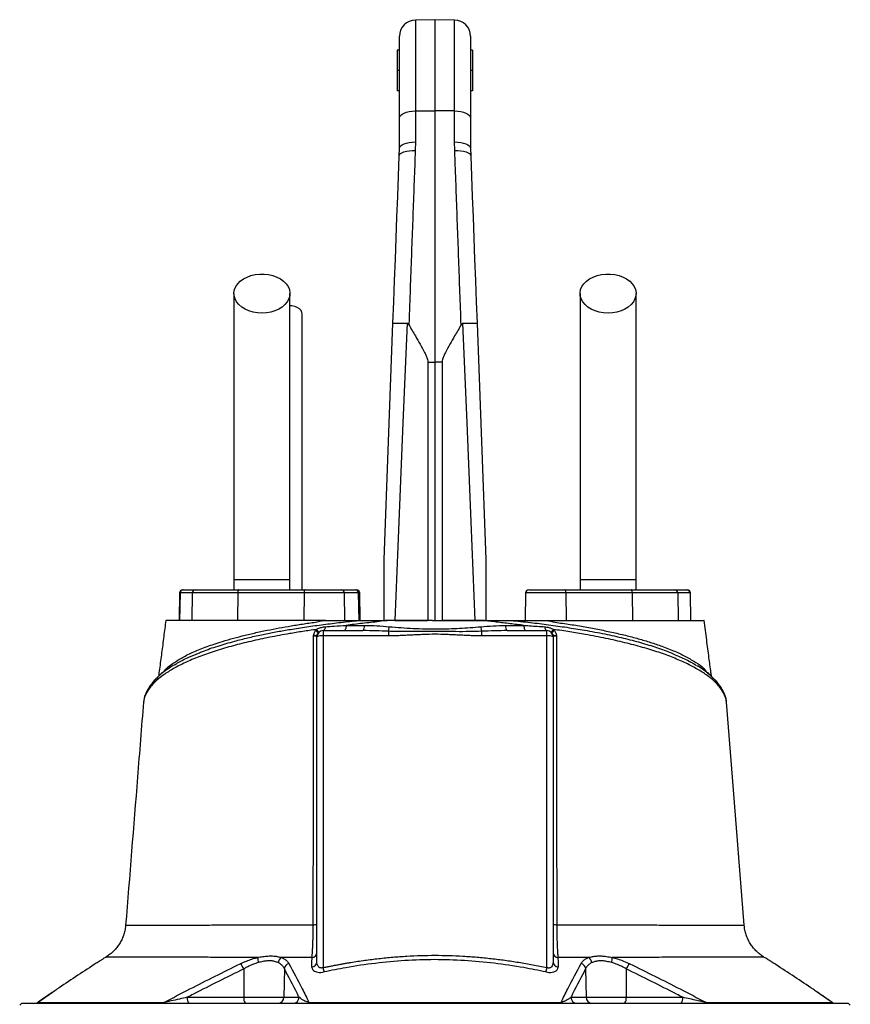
# Model space of a CAD drawing. Header units: millimetres. Extents: x 8 to 915, y 7 to 2067.
# Tile 10 of 10: x 192 to 600, y 1583 to 2067. Entities that reach past the tile are written whole.
import ezdxf

# ---------------------------------------------------------------- set-up
doc = ezdxf.new("R2010")
doc.units = ezdxf.units.MM

msp = doc.modelspace()

# ---------------------------------------------------------------- linework, layer by layer
at = {"color": 7, "linetype": 'Continuous', "lineweight": 25}
for p, q in [((396.46, 2066.56), (386.82, 2066.39)), ((406.1, 2066.39), (396.46, 2066.56)), ((396.46, 2066.56), (396.46, 2021.84)), ((378.96, 2018.24), (378.96, 2058.39)), ((413.96, 2058.39), (413.96, 2018.24)), ((377.96, 2051.56), (377.96, 2041.56)), ((378.96, 2051.56), (377.96, 2051.56)), ((414.96, 2051.56), (413.96, 2051.56)), ((414.96, 2051.56), (414.96, 2041.56)), ((378.96, 2041.56), (377.96, 2041.56)), ((377.96, 2041.56), (377.96, 2031.56)), ((414.96, 2041.56), (413.96, 2041.56)), ((414.96, 2041.56), (414.96, 2031.56)), ((378.96, 2031.56), (377.96, 2031.56)), ((414.96, 2031.56), (413.96, 2031.56)), ((386.82, 2021.77), (396.46, 2021.84)), ((386.82, 2021.77), (386.82, 2006.53)), ((396.46, 2021.84), (396.46, 1898.36)), ((406.1, 2021.77), (396.46, 2021.84)), ((406.1, 2006.53), (406.1, 2021.77)), ((378.96, 2003.43), (378.96, 2018.24)), ((413.96, 2018.24), (413.96, 2003.43)), ((386.82, 2006.53), (386.75, 2002.36)), ((406.18, 2002.36), (406.1, 2006.53)), ((378.89, 1999.69), (378.96, 2003.43)), ((413.96, 2003.43), (414.03, 1999.69)), ((392.97, 1898.36), (396.46, 1898.36)), ((392.97, 1898.36), (392.97, 1771.56)), ((399.95, 1898.36), (396.46, 1898.36)), ((396.46, 1898.36), (396.46, 1771.56)), ((399.95, 1898.36), (399.95, 1771.56)), ((297.71, 1791.56), (297.71, 1786.56)), ((325.21, 1791.56), (297.71, 1791.56)), ((325.21, 1786.56), (325.21, 1791.56)), ((467.71, 1791.56), (467.71, 1786.56)), ((495.21, 1791.56), (467.71, 1791.56)), ((495.21, 1786.56), (495.21, 1791.56)), ((270.99, 1785.09), (270.75, 1771.56)), ((271.21, 1785.09), (270.98, 1771.56)), ((277.23, 1785.09), (271.21, 1785.09)), ((272.49, 1786.56), (272.69, 1786.56)), ((272.69, 1786.56), (278.71, 1786.56)), ((277.23, 1785.09), (277, 1771.56)), ((299.57, 1785.09), (277.23, 1785.09)), ((278.71, 1786.56), (300.09, 1786.56)), ((299.57, 1785.09), (299.49, 1771.56)), ((332.13, 1785.09), (299.57, 1785.09)), ((300.09, 1786.56), (332.64, 1786.56)), ((332.13, 1785.09), (332.05, 1771.56)), ((332.64, 1786.56), (350.44, 1786.56)), ((350.44, 1786.56), (357.33, 1786.56)), ((352.18, 1771.56), (351.94, 1785.09)), ((357.33, 1786.56), (358.01, 1786.56)), ((358.75, 1785.09), (358.97, 1771.56)), ((359.75, 1771.56), (359.51, 1785.09)), ((440.99, 1785.09), (440.75, 1771.56)), ((442.49, 1786.56), (460.29, 1786.56)), ((460.29, 1786.56), (492.84, 1786.56)), ((460.8, 1785.09), (460.88, 1771.56)), ((493.35, 1785.09), (460.8, 1785.09)), ((492.84, 1786.56), (514.22, 1786.56)), ((493.35, 1785.09), (493.44, 1771.56)), ((515.7, 1785.09), (493.35, 1785.09)), ((514.22, 1786.56), (520.24, 1786.56)), ((515.7, 1785.09), (515.93, 1771.56)), ((521.72, 1785.09), (515.7, 1785.09)), ((520.24, 1786.56), (520.44, 1786.56)), ((521.72, 1785.09), (521.95, 1771.56)), ((522.18, 1771.56), (521.94, 1785.09)), ((376.77, 1771.56), (392.97, 1771.56)), ((395.18, 1771.56), (396.46, 1771.56)), ((395.19, 1771.56), (396.12, 1771.56)), ((396.12, 1771.56), (396.47, 1771.56)), ((416.16, 1771.56), (399.95, 1771.56)), ((419.98, 1771.56), (419.92, 1771.56)), ((337.8, 1766.61), (338.23, 1767.15)), ((341.46, 1766.56), (341.46, 1763.98)), ((341.46, 1766.56), (361.05, 1766.56)), ((352.81, 1769.13), (361.79, 1769.12)), ((373.55, 1766.24), (373.55, 1763.98)), ((419.38, 1766.24), (419.38, 1763.98)), ((431.88, 1766.56), (451.46, 1766.56)), ((451.46, 1763.98), (451.46, 1766.56)), ((454.7, 1767.15), (455.12, 1766.61)), ((338.46, 1603.94), (338.46, 1763.56)), ((341.46, 1763.98), (341.46, 1601.07)), ((373.55, 1763.98), (341.46, 1763.98)), ((451.46, 1763.98), (419.38, 1763.98)), ((451.46, 1601.07), (451.46, 1763.98)), ((454.46, 1763.56), (454.46, 1603.94)), ((534.09, 1742.32), (534.02, 1742.4)), ((253.36, 1731.46), (253.34, 1731.21)), ((539.64, 1731.16), (539.59, 1731.46)), ((548.3, 1621.88), (548.34, 1621.88)), ((558.03, 1606.27), (558.02, 1606.27)), ((302.5, 1600.45), (302.56, 1586.51)), ((322.46, 1600.6), (322.22, 1586.51)), ((470.47, 1600.6), (470.71, 1586.51)), ((490.43, 1600.45), (490.37, 1586.51)), ((208.35, 1588.78), (201.62, 1584.12)), ((274.8, 1586.51), (302.56, 1586.51)), ((302.56, 1586.51), (322.22, 1586.51)), ((322.22, 1586.51), (329.7, 1586.51)), ((463.23, 1586.51), (470.71, 1586.51)), ((470.71, 1586.51), (490.37, 1586.51)), ((490.37, 1586.51), (518.13, 1586.51)), ((193.46, 1583.56), (192.46, 1582.56)), ((193.46, 1583.56), (599.46, 1583.56)), ((600.46, 1582.56), (599.46, 1583.56))]:
    msp.add_line(p, q, dxfattribs=at)
at = {"color": 1, "linetype": 'Continuous', "lineweight": 25}
for p, q in [((386.82, 2066.39), (386.82, 2021.77)), ((406.1, 2021.77), (406.1, 2066.39)), ((271.21, 1785.09), (270.99, 1785.09)), ((351.94, 1785.09), (332.13, 1785.09)), ((358.75, 1785.09), (351.94, 1785.09)), ((359.51, 1785.09), (358.75, 1785.09)), ((460.8, 1785.09), (440.99, 1785.09)), ((521.94, 1785.09), (521.72, 1785.09)), ((261.8, 1745.1), (262.03, 1745.46)), ((530.96, 1745.13), (530.9, 1745.45)), ((530.9, 1745.45), (531.27, 1744.89)), ((208.54, 1588.88), (201.46, 1583.98)), ((591.47, 1583.98), (584.12, 1589.06))]:
    msp.add_line(p, q, dxfattribs=at)
at = {"color": 7, "linetype": 'Continuous', "lineweight": 25, "flags": 128}
for points in [[(378.96, 2018.24), (379.11, 2018.92), (379.56, 2019.58), (380.28, 2020.18), (381.26, 2020.71), (382.45, 2021.15), (383.81, 2021.48), (385.28, 2021.69), (386.82, 2021.77)], [(406.1, 2021.77), (407.64, 2021.69), (409.12, 2021.48), (410.48, 2021.15), (411.67, 2020.71), (412.65, 2020.18), (413.37, 2019.58), (413.81, 2018.92), (413.96, 2018.24)], [(378.96, 2003.43), (379.11, 2004.03), (379.56, 2004.61), (380.28, 2005.14), (381.26, 2005.6), (382.45, 2005.99), (383.81, 2006.28), (385.28, 2006.46), (386.82, 2006.53)], [(406.1, 2006.53), (407.64, 2006.46), (409.12, 2006.28), (410.48, 2005.99), (411.67, 2005.6), (412.65, 2005.14), (413.37, 2004.61), (413.81, 2004.03), (413.96, 2003.43)], [(378.89, 1999.69), (379.06, 2000.25), (379.52, 2000.78), (380.25, 2001.26), (381.23, 2001.67), (382.41, 2001.99), (383.76, 2002.22), (385.22, 2002.35), (386.75, 2002.36)], [(406.18, 2002.36), (407.71, 2002.35), (409.17, 2002.22), (410.52, 2001.99), (411.7, 2001.67), (412.68, 2001.26), (413.41, 2000.78), (413.87, 2000.25), (414.03, 1999.69)], [(375.81, 1917.48), (376.21, 1928.02), (376.6, 1938.52), (376.99, 1948.96), (377.38, 1959.32), (377.77, 1969.59), (378.15, 1979.75), (378.52, 1989.79), (378.89, 1999.69)], [(414.03, 1999.69), (414.41, 1989.79), (414.78, 1979.75), (415.16, 1969.59), (415.55, 1959.32), (415.94, 1948.96), (416.33, 1938.52), (416.72, 1928.02), (417.12, 1917.48)], [(311.46, 1922.5), (309.26, 1922.63), (307.11, 1923), (305.07, 1923.6), (303.2, 1924.42), (301.55, 1925.44), (300.15, 1926.64), (299.04, 1927.97), (298.26, 1929.41), (297.81, 1930.92), (297.73, 1932.46), (297.99, 1933.99), (298.61, 1935.47), (299.56, 1936.86), (300.81, 1938.13), (302.35, 1939.24), (304.12, 1940.16), (306.07, 1940.88), (308.17, 1941.37), (310.36, 1941.61), (312.57, 1941.61), (314.75, 1941.37), (316.85, 1940.88), (318.81, 1940.16), (320.58, 1939.24), (322.12, 1938.13), (323.37, 1936.86), (324.32, 1935.47), (324.94, 1933.99), (325.2, 1932.46), (325.11, 1930.92), (324.67, 1929.41), (323.89, 1927.97), (322.78, 1926.64), (321.38, 1925.44), (319.72, 1924.42), (317.85, 1923.6), (315.82, 1923), (313.67, 1922.63), (311.46, 1922.5)], [(481.46, 1922.5), (479.26, 1922.63), (477.11, 1923), (475.07, 1923.6), (473.2, 1924.42), (471.55, 1925.44), (470.15, 1926.64), (469.04, 1927.97), (468.26, 1929.41), (467.81, 1930.92), (467.73, 1932.46), (467.99, 1933.99), (468.61, 1935.47), (469.56, 1936.86), (470.81, 1938.13), (472.35, 1939.24), (474.12, 1940.16), (476.07, 1940.88), (478.17, 1941.37), (480.36, 1941.61), (482.57, 1941.61), (484.75, 1941.37), (486.85, 1940.88), (488.81, 1940.16), (490.58, 1939.24), (492.12, 1938.13), (493.37, 1936.86), (494.32, 1935.47), (494.94, 1933.99), (495.2, 1932.46), (495.11, 1930.92), (494.67, 1929.41), (493.89, 1927.97), (492.78, 1926.64), (491.38, 1925.44), (489.72, 1924.42), (487.85, 1923.6), (485.82, 1923), (483.67, 1922.63), (481.46, 1922.5)], [(331.21, 1922.07), (331.11, 1922.82), (330.67, 1923.78), (329.89, 1924.62), (328.84, 1925.31), (327.58, 1925.79), (326.19, 1926.04), (325.22, 1926.07)], [(371.46, 1801.56), (373.63, 1859.41), (375.81, 1917.48)], [(382.72, 1917.47), (380.73, 1868.67), (378.75, 1820.03), (376.77, 1771.56)], [(416.16, 1771.56), (414.18, 1820.03), (412.2, 1868.67), (410.21, 1917.47)], [(417.12, 1917.48), (419.3, 1859.41), (421.46, 1801.56)], [(300.09, 1786.56), (299.99, 1786.53), (299.89, 1786.45), (299.81, 1786.31), (299.73, 1786.13), (299.66, 1785.91), (299.62, 1785.65), (299.59, 1785.38), (299.57, 1785.09)], [(332.64, 1786.56), (332.54, 1786.53), (332.45, 1786.45), (332.36, 1786.31), (332.28, 1786.13), (332.22, 1785.91), (332.17, 1785.65), (332.14, 1785.38), (332.13, 1785.09)], [(460.8, 1785.09), (460.79, 1785.38), (460.76, 1785.65), (460.71, 1785.91), (460.65, 1786.13), (460.57, 1786.31), (460.48, 1786.45), (460.39, 1786.53), (460.29, 1786.56)], [(493.35, 1785.09), (493.34, 1785.38), (493.31, 1785.65), (493.26, 1785.91), (493.2, 1786.13), (493.12, 1786.31), (493.04, 1786.45), (492.94, 1786.53), (492.84, 1786.56)], [(342.62, 1768.46), (342.54, 1768.06), (342.44, 1767.69), (342.31, 1767.36), (342.17, 1767.08), (342.01, 1766.86), (341.83, 1766.69), (341.65, 1766.59), (341.46, 1766.56)], [(352.81, 1769.13), (352.77, 1768.61), (352.7, 1768.12), (352.61, 1767.68), (352.5, 1767.29), (352.36, 1766.98), (352.21, 1766.75), (352.05, 1766.61), (351.88, 1766.56)], [(440.12, 1769.13), (440.16, 1768.61), (440.22, 1768.12), (440.32, 1767.68), (440.43, 1767.29), (440.57, 1766.98), (440.72, 1766.75), (440.88, 1766.61), (441.05, 1766.56)], [(450.3, 1768.46), (450.39, 1768.06), (450.49, 1767.69), (450.62, 1767.36), (450.76, 1767.08), (450.92, 1766.86), (451.1, 1766.69), (451.28, 1766.59), (451.46, 1766.56)], [(548.4, 1621.88), (542.61, 1694.55), (539.66, 1731.47)]]:
    msp.add_lwpolyline(points, dxfattribs=at)
at = {"color": 7, "linetype": 'Continuous', "lineweight": 25}
for centre, radius, start, end in [((386.96, 2058.39), 8, 91, 180), ((405.96, 2058.39), 8, 0, 89), ((272.49, 1785.06), 1.5, 90, 179), ((272.7, 1785.07), 1.49, 90.4322, 179.4431), ((278.72, 1785.07), 1.49, 90.4319, 179.4436), ((350.44, 1785.06), 1.5, 1, 90), ((357.29, 1785.1), 1.46, 359.4886, 88.4768), ((358.01, 1785.06), 1.5, 1, 90), ((442.49, 1785.06), 1.5, 90, 179), ((514.21, 1785.07), 1.49, 0.5564, 89.5681), ((520.23, 1785.07), 1.49, 0.5569, 89.5678), ((520.44, 1785.06), 1.5, 1, 90), ((336.42, 1764.14), 2.83, 23.8926, 60.7863), ((336.84, 1765.17), 2.42, 9.2467, 55.0208), ((341.46, 1763.56), 3, 90, 180), ((358.77, 1768.6), 3.06, 318.178, 9.6896), ((365.21, 1769.18), 8.84, 340.516, 355.2781), ((427.72, 1769.18), 8.84, 184.7219, 199.484), ((434.16, 1768.6), 3.06, 170.3104, 221.822), ((451.46, 1763.56), 3, 0, 90), ((456.09, 1765.17), 2.42, 124.9792, 170.7533), ((456.5, 1764.14), 2.83, 119.2137, 156.1074), ((340.73, 1758.28), 5.75, 82.6508, 113.1981), ((452.2, 1758.28), 5.75, 66.8019, 97.3492), ((337, 1629.87), 7.71, 267.5316, 280.9094), ((455.92, 1629.87), 7.72, 259.0978, 272.4687), ((318.63, 1605.89), 9.25, 178.9949, 194.7059), ((323.05, 1602.96), 3.67, 123.6489, 171.4503), ((335.74, 1608.69), 2.73, 276.7328, 356.7467), ((457.19, 1608.69), 2.73, 183.2537, 263.2676), ((469.88, 1602.96), 3.67, 8.5468, 56.3479), ((474.3, 1605.89), 9.25, 345.2967, 1.0086), ((295.54, 1597.63), 7.51, 22.0582, 45.2526), ((325.6, 1600.06), 3.19, 106.8219, 170.2188), ((335.73, 1604.1), 2.73, 276.1587, 356.6432), ((394.42, 1612.23), 54.12, 191.9014, 194.2267), ((398.45, 1612.24), 54.18, 345.7739, 348.0969), ((457.19, 1604.1), 2.73, 183.3539, 263.8442), ((467.33, 1600.06), 3.19, 9.7797, 73.1822), ((497.39, 1597.63), 7.51, 134.7448, 157.9434), ((278.22, 1585.83), 3.48, 168.8059, 220.7043), ((305.98, 1585.83), 3.48, 168.8057, 220.7042), ((319.27, 1586.51), 2.95, 270.9874, 359.9997), ((326.75, 1586.51), 2.95, 270.9875, 359.9998), ((466.17, 1586.51), 2.95, 180.0003, 269.0126), ((473.66, 1586.51), 2.95, 180.0003, 269.0126), ((486.95, 1585.83), 3.48, 319.2958, 11.1943), ((514.71, 1585.83), 3.48, 319.2958, 11.1943), ((199.87, 1586.56), 3, 269.9926, 305.3493), ((199.97, 1586.45), 2.89, 270.0315, 301.2321), ((262.28, 1585.11), 1.55, 271.3788, 313.776), ((333.94, 1584.2), 0.655, 282.0533, 342.4343), ((458.99, 1584.2), 0.655, 197.5522, 257.9585), ((530.65, 1585.11), 1.55, 226.2223, 268.6212), ((593.06, 1586.56), 3, 234.7371, 270.003), ((592.96, 1586.45), 2.89, 238.7654, 269.9679)]:
    msp.add_arc(centre, radius, start, end, dxfattribs=at)
at = {"color": 1, "linetype": 'Continuous', "lineweight": 25}
for centre, radius, start, end in [((260.87, 1740.58), 2.67, 136.8021, 179.8032), ((532.06, 1740.58), 2.68, 0.2153, 40.7235), ((257.15, 1735.04), 2.78, 154.2392, 177.0779), ((535.65, 1735), 2.91, 3.4393, 25.0069)]:
    msp.add_arc(centre, radius, start, end, dxfattribs=at)
at = {"color": 7, "linetype": 'Continuous', "lineweight": 25}
for points, knots in [([(386.75, 2002.36), (386.57, 1997.38), (386.2, 1987.4), (385.64, 1972.04), (385.07, 1956.4), (384.49, 1940.48), (384.01, 1927.2), (383.72, 1919.26), (383.63, 1916.72)], [0, 0, 0, 0, 0.1814423, 0.3631845, 0.5449247, 0.7291046, 0.913283, 1, 1, 1, 1]), ([(409.3, 1916.72), (409.11, 1922.03), (408.72, 1932.67), (408.14, 1948.51), (407.57, 1964.27), (407, 1979.87), (406.54, 1992.57), (406.27, 1999.99), (406.18, 2002.36)], [0, 0, 0, 0, 0.181444, 0.363185, 0.544926, 0.729104, 0.913283, 1, 1, 1, 1]), ([(297.71, 1932.07), (297.71, 1929.14), (297.71, 1923.32), (297.71, 1914.54), (297.71, 1905.66), (297.71, 1896.61), (297.71, 1887.25), (297.71, 1877.51), (297.71, 1867.78), (297.71, 1858.12), (297.71, 1848.64), (297.71, 1838.98), (297.71, 1828.25), (297.71, 1816.54), (297.71, 1803.96), (297.71, 1795.66), (297.71, 1791.56)], [0, 0, 0, 0, 0.079644, 0.158009, 0.235124, 0.311014, 0.385614, 0.459005, 0.531252, 0.593311, 0.65426, 0.7143, 0.773508, 0.85087, 0.926319, 1, 1, 1, 1]), ([(325.21, 1791.56), (325.21, 1794.09), (325.21, 1799.36), (325.21, 1807.57), (325.21, 1816.38), (325.21, 1825.05), (325.21, 1833.46), (325.21, 1841.5), (325.21, 1849.75), (325.21, 1858.5), (325.21, 1867.64), (325.21, 1877.07), (325.21, 1886.38), (325.21, 1895.56), (325.21, 1904.64), (325.21, 1913.71), (325.21, 1922.86), (325.21, 1928.97), (325.21, 1932.07)], [0, 0, 0, 0, 0.045521, 0.094717, 0.147611, 0.204276, 0.251456, 0.300858, 0.352419, 0.406213, 0.470225, 0.53729, 0.607172, 0.679907, 0.755587, 0.834151, 0.915609, 1, 1, 1, 1]), ([(467.71, 1932.07), (467.71, 1929.14), (467.71, 1923.32), (467.71, 1914.54), (467.71, 1905.66), (467.71, 1896.61), (467.71, 1887.25), (467.71, 1877.51), (467.71, 1867.78), (467.71, 1858.12), (467.71, 1848.64), (467.71, 1838.98), (467.71, 1828.25), (467.71, 1816.54), (467.71, 1803.96), (467.71, 1795.66), (467.71, 1791.56)], [0, 0, 0, 0, 0.079644, 0.158009, 0.235124, 0.311014, 0.385614, 0.459005, 0.531252, 0.593311, 0.65426, 0.7143, 0.773508, 0.85087, 0.926319, 1, 1, 1, 1]), ([(495.21, 1791.56), (495.21, 1794.09), (495.21, 1799.36), (495.21, 1807.57), (495.21, 1816.38), (495.21, 1825.05), (495.21, 1833.46), (495.21, 1841.5), (495.21, 1849.75), (495.21, 1858.5), (495.21, 1867.64), (495.21, 1877.07), (495.21, 1886.38), (495.21, 1895.56), (495.21, 1904.64), (495.21, 1913.71), (495.21, 1922.86), (495.21, 1928.97), (495.21, 1932.07)], [0, 0, 0, 0, 0.045521, 0.094717, 0.147611, 0.204276, 0.251456, 0.300858, 0.352419, 0.406213, 0.470225, 0.53729, 0.607172, 0.679907, 0.755587, 0.834151, 0.915609, 1, 1, 1, 1]), ([(331.21, 1786.56), (331.21, 1789.51), (331.21, 1795.34), (331.21, 1803.61), (331.21, 1810.96), (331.21, 1817.05), (331.21, 1822.16), (331.21, 1826.73), (331.21, 1833.19), (331.21, 1841.63), (331.21, 1851.69), (331.21, 1860.79), (331.21, 1868.98), (331.21, 1876.23), (331.21, 1882.92), (331.21, 1888.03), (331.21, 1892.05), (331.21, 1895.46), (331.21, 1899.54), (331.21, 1904.28), (331.21, 1909.65), (331.21, 1915.65), (331.21, 1919.86), (331.21, 1922.07)], [0, 0, 0, 0, 0.054745, 0.107977, 0.153561, 0.191504, 0.221841, 0.249643, 0.277821, 0.344981, 0.41307, 0.481322, 0.538687, 0.595913, 0.650734, 0.701463, 0.724861, 0.754493, 0.790614, 0.833219, 0.882313, 0.937906, 1, 1, 1, 1]), ([(375.81, 1917.48), (375.81, 1917.48), (375.81, 1917.49), (375.87, 1917.52), (376.37, 1917.57), (377.9, 1917.58), (380.08, 1917.55), (381.84, 1917.5), (382.72, 1917.47)], [0, 0, 0, 0, 0.0057691, 0.0588688, 0.2943105, 0.5296, 0.7647987, 1, 1, 1, 1]), ([(383.63, 1916.72), (383.55, 1916.84), (383.39, 1917.09), (383.12, 1917.35), (382.87, 1917.46), (382.75, 1917.47), (382.72, 1917.47)], [0, 0, 0, 0, 0.356464, 0.715909, 0.909368, 1, 1, 1, 1]), ([(383.63, 1916.72), (384.7, 1914.89), (387.33, 1910.39), (390.29, 1905.35), (392.19, 1901.49), (392.83, 1899.91), (392.93, 1898.83), (392.97, 1898.36)], [0, 0, 0, 0, 0.306763, 0.75618, 0.843924, 0.931355, 1, 1, 1, 1]), ([(409.3, 1916.72), (408.23, 1914.89), (405.6, 1910.39), (402.64, 1905.35), (400.73, 1901.49), (400.1, 1899.91), (400, 1898.83), (399.95, 1898.36)], [0, 0, 0, 0, 0.306763, 0.75618, 0.843924, 0.931355, 1, 1, 1, 1]), ([(410.21, 1917.47), (410.13, 1917.46), (409.96, 1917.44), (409.65, 1917.22), (409.45, 1916.96), (409.33, 1916.76), (409.3, 1916.72)], [0, 0, 0, 0, 0.1890954, 0.4342836, 0.8786592, 1, 1, 1, 1]), ([(410.21, 1917.47), (411.09, 1917.5), (412.85, 1917.55), (415.03, 1917.58), (416.55, 1917.57), (417.06, 1917.52), (417.12, 1917.49), (417.12, 1917.48), (417.12, 1917.48)], [0, 0, 0, 0, 0.235201, 0.4704, 0.705689, 0.941131, 0.994231, 1, 1, 1, 1]), ([(371.46, 1771.56), (371.46, 1772.4), (371.46, 1776.6), (371.46, 1782.73), (371.46, 1789.33), (371.46, 1793.44), (371.46, 1796.19), (371.46, 1798.03), (371.46, 1799.27), (371.46, 1800.09), (371.46, 1800.64), (371.46, 1801.05), (371.46, 1801.32), (371.46, 1801.48), (371.46, 1801.55), (371.46, 1801.56), (371.46, 1801.56)], [0, 0, 0, 0, 0.082596, 0.412987, 0.60447, 0.732978, 0.819335, 0.877481, 0.916749, 0.943385, 0.961575, 0.97413, 0.987097, 0.992368, 0.996869, 1, 1, 1, 1]), ([(421.46, 1801.56), (421.46, 1801.56), (421.46, 1801.54), (421.46, 1801.44), (421.46, 1801.01), (421.46, 1799.75), (421.46, 1797.79), (421.46, 1793.02), (421.46, 1785.84), (421.46, 1777.88), (421.46, 1773.12), (421.46, 1771.56)], [0, 0, 0, 0, 0.003828, 0.008719, 0.017847, 0.05794, 0.137042, 0.216314, 0.531437, 0.846735, 1, 1, 1, 1]), ([(264.23, 1771.56), (263.9, 1768.92), (263.22, 1763.65), (262.19, 1755.66), (261.34, 1749.12), (260.8, 1745.26), (260.63, 1744.05)], [0, 0, 0, 0, 0.2898989, 0.5798149, 0.8683738, 1, 1, 1, 1]), ([(262.5, 1746.03), (262.5, 1746.03), (263.19, 1746.03), (264.6, 1748.5), (267.65, 1750.4), (271.73, 1753.11), (277.14, 1755.79), (283.49, 1758.42), (289.93, 1760.64), (296.08, 1762.47), (301.71, 1763.97), (307.69, 1765.4), (313.75, 1766.69), (319.82, 1767.87), (325.86, 1768.91), (332.13, 1769.98), (337.77, 1770.64), (341.5, 1771.56), (342.88, 1771.56), (342.88, 1771.56)], [0, 0, 0, 0, 0, 0.065218, 0.130675, 0.220363, 0.310052, 0.402348, 0.494643, 0.556083, 0.617523, 0.679778, 0.742033, 0.797135, 0.852237, 0.907899, 0.963562, 1, 1, 1, 1, 1]), ([(342.88, 1771.56), (340.13, 1771.56), (333.84, 1771.56), (324.47, 1771.56), (314.84, 1771.56), (305.82, 1771.56), (297.47, 1771.56), (289.88, 1771.56), (283.07, 1771.56), (277.08, 1771.56), (272.31, 1771.56), (268.78, 1771.56), (266.38, 1771.56), (264.97, 1771.56), (264.25, 1771.56), (264.32, 1771.56), (264.34, 1771.56)], [0, 0, 0, 0, 0.065692, 0.150439, 0.235489, 0.32054, 0.405287, 0.490072, 0.57516, 0.660249, 0.745034, 0.813656, 0.868855, 0.924181, 0.979381, 1, 1, 1, 1]), ([(342.88, 1771.56), (344.7, 1771.56), (350.04, 1771.56), (355.49, 1771.56), (359.08, 1771.56)], [0, 0, 0, 0, 0.341467, 1, 1, 1, 1]), ([(373.01, 1771.56), (373.01, 1771.56), (371.66, 1771.56), (367.65, 1770.74), (360.84, 1770.17), (355.49, 1769.48), (352.81, 1769.13)], [0, 0, 0, 0, 0.000003, 0.193053, 0.595795, 1, 1, 1, 1]), ([(359.08, 1771.56), (360.26, 1771.56), (363.11, 1771.56), (367.76, 1771.56), (371.26, 1771.56), (373.01, 1771.56)], [0, 0, 0, 0, 0.260683, 0.629456, 1, 1, 1, 1]), ([(395.19, 1771.56), (391.48, 1771.56), (384.05, 1771.56), (376.7, 1771.56), (373.01, 1771.56)], [0, 0, 0, 0, 0.498415, 1, 1, 1, 1]), ([(376.77, 1771.56), (376.47, 1771.56), (375.3, 1771.56), (374.05, 1771.56), (373.4, 1771.56), (373.36, 1771.56)], [0, 0, 0, 0, 0.2453339, 0.951377, 1, 1, 1, 1]), ([(396.47, 1771.56), (400.39, 1771.56), (408.24, 1771.56), (416.02, 1771.56), (419.92, 1771.56)], [0, 0, 0, 0, 0.498229, 1, 1, 1, 1]), ([(419.75, 1771.56), (419.65, 1771.56), (419.01, 1771.56), (417.72, 1771.56), (416.55, 1771.56), (416.16, 1771.56)], [0, 0, 0, 0, 0.101924, 0.699674, 1, 1, 1, 1]), ([(419.98, 1771.56), (420.91, 1771.56), (423.72, 1771.56), (428.4, 1771.56), (432.03, 1771.56), (433.85, 1771.56)], [0, 0, 0, 0, 0.19728, 0.597404, 1, 1, 1, 1]), ([(440.12, 1769.13), (437.88, 1769.4), (433.38, 1769.96), (426.65, 1770.74), (422.16, 1771.29), (419.98, 1771.55)], [0, 0, 0, 0, 0.3389714, 0.6787978, 1, 1, 1, 1]), ([(433.85, 1771.56), (435.72, 1771.56), (441.17, 1771.56), (446.53, 1771.56), (450.06, 1771.56)], [0, 0, 0, 0, 0.341339, 1, 1, 1, 1]), ([(450.05, 1771.56), (450.05, 1771.56), (451.42, 1771.56), (455.56, 1770.56), (461.94, 1769.82), (469.34, 1768.53), (476.46, 1767.24), (483.39, 1765.81), (490.04, 1764.27), (496.41, 1762.6), (502.39, 1760.82), (508.46, 1758.77), (514.4, 1756.4), (520.03, 1753.76), (524.8, 1750.73), (528.22, 1748.78), (529.82, 1746.03), (530.42, 1746.03), (530.42, 1746.03)], [0, 0, 0, 0, 0, 0.036438, 0.102056, 0.167672, 0.23423, 0.300788, 0.369635, 0.438482, 0.508482, 0.578482, 0.668139, 0.757796, 0.850057, 0.942317, 1, 1, 1, 1, 1]), ([(450.06, 1771.56), (451.82, 1771.56), (457.14, 1771.56), (465.68, 1771.56), (475.44, 1771.56), (484.62, 1771.56), (493.16, 1771.56), (500.99, 1771.56), (508.11, 1771.56), (514.42, 1771.56), (519.94, 1771.56), (522.81, 1771.56), (524.24, 1771.56)], [0, 0, 0, 0, 0.051785, 0.15579, 0.259795, 0.364019, 0.468614, 0.57321, 0.677433, 0.784887, 0.892546, 1, 1, 1, 1]), ([(524.24, 1771.56), (524.83, 1771.56), (526, 1771.56), (527.29, 1771.56), (528.17, 1771.56), (528.67, 1771.56), (528.61, 1771.56), (528.59, 1771.56)], [0, 0, 0, 0, 0.220079, 0.44016, 0.664876, 0.889592, 1, 1, 1, 1]), ([(532.31, 1743.93), (532.21, 1744.63), (531.77, 1747.77), (530.98, 1753.77), (529.87, 1762.29), (529.1, 1768.34), (528.7, 1771.56)], [0, 0, 0, 0, 0.075404, 0.341306, 0.64949, 1, 1, 1, 1]), ([(338.23, 1767.15), (335.99, 1766.82), (331.53, 1766.16), (323.8, 1764.9), (315.16, 1763.31), (305.89, 1761.32), (297.1, 1759.13), (288.86, 1756.72), (281.26, 1754.08), (274.48, 1751.26), (268.57, 1748.3), (264.04, 1745.5), (260.61, 1742.94), (259, 1741.38), (258.2, 1740.59)], [0, 0, 0, 0, 0.057053, 0.114105, 0.204157, 0.294366, 0.384423, 0.478681, 0.574164, 0.669981, 0.765815, 0.861321, 0.930661, 1, 1, 1, 1]), ([(336.74, 1763.96), (336.74, 1763.96), (336.74, 1763.99), (336.75, 1764.09), (336.83, 1764.5), (337.09, 1765.41), (337.53, 1766.15), (337.8, 1766.61)], [0, 0, 0, 0, 0.005383, 0.026153, 0.109338, 0.443238, 1, 1, 1, 1]), ([(339.01, 1765.29), (338.87, 1765.07), (338.62, 1764.68), (338.2, 1764.3), (337.75, 1764.12), (337.36, 1764.03), (337.18, 1764), (337.01, 1763.98), (336.87, 1763.97), (336.77, 1763.96), (336.74, 1763.96), (336.74, 1763.96)], [0, 0, 0, 0, 0.274849, 0.497441, 0.744571, 0.819613, 0.878759, 0.919974, 0.971955, 0.996322, 1, 1, 1, 1]), ([(338.23, 1767.15), (338.47, 1767.29), (339.26, 1767.74), (340.76, 1768.24), (341.99, 1768.39), (342.62, 1768.46)], [0, 0, 0, 0, 0.1802749, 0.5801021, 1, 1, 1, 1]), ([(342.62, 1768.46), (344.03, 1768.56), (347.38, 1768.79), (350.82, 1769), (352.81, 1769.13)], [0, 0, 0, 0, 0.420026, 1, 1, 1, 1]), ([(373.55, 1766.24), (371.56, 1766.32), (367.39, 1766.5), (363.23, 1766.54), (361.05, 1766.56)], [0, 0, 0, 0, 0.477243, 1, 1, 1, 1]), ([(361.79, 1769.12), (363.81, 1769.08), (367.87, 1768.99), (371.97, 1768.64), (374.02, 1768.46)], [0, 0, 0, 0, 0.499083, 1, 1, 1, 1]), ([(419.38, 1766.24), (417.39, 1766.17), (410.89, 1765.97), (401.36, 1766.12), (390.95, 1766.1), (382.18, 1766), (376.42, 1766.16), (373.55, 1766.24)], [0, 0, 0, 0, 0.13077, 0.426655, 0.622596, 0.811325, 1, 1, 1, 1]), ([(374.02, 1768.46), (377.89, 1768.16), (383.79, 1767.71), (391.8, 1767.44), (399.41, 1767.38), (408.5, 1767.66), (415.43, 1768.19), (418.91, 1768.46)], [0, 0, 0, 0, 0.260566, 0.396677, 0.533192, 0.765633, 1, 1, 1, 1]), ([(418.91, 1768.46), (420.95, 1768.64), (425.05, 1768.99), (429.11, 1769.07), (431.14, 1769.12)], [0, 0, 0, 0, 0.499217, 1, 1, 1, 1]), ([(431.88, 1766.56), (429.89, 1766.54), (425.73, 1766.51), (421.56, 1766.33), (419.38, 1766.24)], [0, 0, 0, 0, 0.477273, 1, 1, 1, 1]), ([(431.14, 1769.12), (433.07, 1769.12), (436.09, 1769.12), (439.05, 1769.13), (440.12, 1769.13)], [0, 0, 0, 0, 0.6416263, 1, 1, 1, 1]), ([(440.12, 1769.13), (442.62, 1768.97), (446.06, 1768.75), (449.4, 1768.52), (450.3, 1768.46)], [0, 0, 0, 0, 0.7291222, 1, 1, 1, 1]), ([(450.3, 1768.46), (450.99, 1768.38), (452.29, 1768.22), (453.78, 1767.69), (454.51, 1767.26), (454.7, 1767.15)], [0, 0, 0, 0, 0.456531, 0.858037, 1, 1, 1, 1]), ([(456.19, 1763.96), (456.19, 1763.96), (456.15, 1763.96), (456.06, 1763.97), (455.92, 1763.98), (455.75, 1764), (455.56, 1764.03), (455.18, 1764.12), (454.73, 1764.3), (454.31, 1764.68), (454.06, 1765.07), (453.92, 1765.29)], [0, 0, 0, 0, 0.003678, 0.028045, 0.080026, 0.121241, 0.180387, 0.255429, 0.502559, 0.725151, 1, 1, 1, 1]), ([(534.74, 1740.59), (534.4, 1740.93), (533.03, 1742.31), (530.08, 1744.68), (525.44, 1747.68), (519.95, 1750.56), (513.62, 1753.32), (506.46, 1755.93), (498.51, 1758.38), (489.85, 1760.66), (480.46, 1762.77), (471.31, 1764.52), (462.68, 1765.97), (457.36, 1766.76), (454.7, 1767.15)], [0, 0, 0, 0, 0.0302251, 0.122394, 0.2148489, 0.3072914, 0.3994433, 0.4918676, 0.5846123, 0.6773437, 0.7697502, 0.8640431, 0.9320216, 1, 1, 1, 1]), ([(455.12, 1766.61), (455.36, 1766.22), (455.73, 1765.61), (456.02, 1764.78), (456.13, 1764.34), (456.17, 1764.12), (456.18, 1764.05), (456.19, 1764.01), (456.19, 1763.98), (456.19, 1763.96), (456.19, 1763.96)], [0, 0, 0, 0, 0.480427, 0.734725, 0.911205, 0.946444, 0.968932, 0.981765, 0.994621, 1, 1, 1, 1]), ([(336.67, 1622.16), (336.68, 1630.31), (336.7, 1646.6), (336.72, 1671), (336.73, 1695.36), (336.74, 1726.38), (336.74, 1749.21), (336.74, 1763.96)], [0, 0, 0, 0, 0.171631, 0.343315, 0.514957, 0.686651, 1, 1, 1, 1]), ([(338.46, 1763.56), (338.43, 1763.61), (338.36, 1763.71), (337.84, 1763.84), (337.24, 1763.92), (336.83, 1763.95), (336.74, 1763.96)], [0, 0, 0, 0, 0.303735, 0.605657, 0.903128, 1, 1, 1, 1]), ([(419.38, 1763.98), (419.04, 1763.98), (418.33, 1763.98), (417.23, 1764), (416.09, 1764.02), (414.89, 1764.05), (413.62, 1764.1), (412.25, 1764.15), (410.34, 1764.24), (407.93, 1764.36), (405.07, 1764.51), (401.25, 1764.68), (396.48, 1764.79), (391.7, 1764.68), (387.88, 1764.51), (385.01, 1764.36), (382.6, 1764.24), (380.69, 1764.15), (379.05, 1764.09), (377.27, 1764.03), (375.36, 1763.99), (374.13, 1763.98), (373.55, 1763.98)], [0, 0, 0, 0, 0.022684, 0.046516, 0.071499, 0.097634, 0.124921, 0.154514, 0.187387, 0.249861, 0.312336, 0.374801, 0.499716, 0.624752, 0.687296, 0.74984, 0.812385, 0.845303, 0.874927, 0.919825, 0.961514, 1, 1, 1, 1]), ([(456.19, 1763.96), (456.09, 1763.95), (455.69, 1763.92), (455.09, 1763.84), (454.56, 1763.71), (454.5, 1763.61), (454.46, 1763.56)], [0, 0, 0, 0, 0.096872, 0.394343, 0.696265, 1, 1, 1, 1]), ([(456.19, 1763.96), (456.19, 1752.21), (456.19, 1740.44), (456.19, 1716.86), (456.19, 1705.05), (456.2, 1681.41), (456.21, 1669.58), (456.23, 1645.89), (456.24, 1634.03), (456.26, 1622.16)], [0, 0, 0, 0, 0.25, 0.25, 0.5, 0.5, 0.75, 0.75, 1, 1, 1, 1]), ([(268.57, 1749.77), (269.03, 1750.07), (271.03, 1751.37), (274.9, 1753.31), (278.72, 1754.87), (280.33, 1755.53)], [0, 0, 0, 0, 0.148434, 0.64126, 1, 1, 1, 1]), ([(513.7, 1755.08), (515.76, 1754.2), (519.08, 1752.78), (522.65, 1750.87), (524.27, 1749.87), (524.94, 1749.46)], [0, 0, 0, 0, 0.489167, 0.787524, 1, 1, 1, 1]), ([(268.28, 1749.65), (267.97, 1749.47), (266.62, 1748.69), (264.51, 1747.24), (261.98, 1745.31), (260.13, 1743.7), (259.22, 1742.69), (258.95, 1742.39)], [0, 0, 0, 0, 0.079899, 0.347463, 0.614768, 0.887027, 1, 1, 1, 1]), ([(262.03, 1745.46), (262.18, 1745.75), (262.33, 1746.03), (262.5, 1746.03), (262.5, 1746.03)], [0, 0, 0, 0, 0.999972, 1, 1, 1, 1]), ([(534, 1742.25), (533.73, 1742.55), (532.84, 1743.53), (531.01, 1745.17), (528.52, 1747.14), (526.56, 1748.52), (525.38, 1749.22), (525.21, 1749.31)], [0, 0, 0, 0, 0.121034, 0.400052, 0.678674, 0.955882, 1, 1, 1, 1]), ([(530.42, 1746.03), (530.42, 1746.03), (530.6, 1746.03), (530.75, 1745.74), (530.9, 1745.45)], [0, 0, 0, 0, 0.000028, 1, 1, 1, 1]), ([(258.93, 1742.4), (258.45, 1741.88), (257.36, 1740.68), (256.01, 1738.74), (255.09, 1737.2), (254.73, 1736.39), (254.66, 1736.24)], [0, 0, 0, 0, 0.25978, 0.592809, 0.922763, 1, 1, 1, 1]), ([(538.29, 1736.23), (537.97, 1736.86), (537.31, 1738.14), (535.93, 1740.16), (534.81, 1741.6), (534.09, 1742.32), (534.01, 1742.39)], [0, 0, 0, 0, 0.309525, 0.632568, 0.962382, 1, 1, 1, 1]), ([(254.68, 1736.22), (254.51, 1735.89), (254.04, 1734.95), (253.64, 1733.73), (253.51, 1732.84), (253.48, 1732.6)], [0, 0, 0, 0, 0.288385, 0.8059529, 1, 1, 1, 1]), ([(258.2, 1740.59), (257.55, 1739.87), (255.93, 1738.05), (254.96, 1736.26), (254.37, 1735.18)], [0, 0, 0, 0, 0.39825, 1, 1, 1, 1]), ([(538.55, 1735.18), (537.97, 1736.26), (537, 1738.05), (535.38, 1739.86), (534.74, 1740.59)], [0, 0, 0, 0, 0.602633, 1, 1, 1, 1]), ([(539.69, 1731.14), (539.68, 1731.28), (539.67, 1732.09), (539.33, 1733.56), (538.86, 1735.12), (538.41, 1735.99), (538.29, 1736.23)], [0, 0, 0, 0, 0.079639, 0.465132, 0.854747, 1, 1, 1, 1]), ([(253.27, 1731.47), (252.29, 1719.16), (249.37, 1682.63), (246.46, 1646.1), (244.52, 1621.88)], [0, 0, 0, 0, 0.33689, 1, 1, 1, 1]), ([(253.41, 1732.16), (253.34, 1731.86), (253.26, 1731.54), (253.26, 1731.22), (253.26, 1731.2)], [0, 0, 0, 0, 0.9291618, 1, 1, 1, 1]), ([(244.47, 1621.89), (244.44, 1621.39), (244.34, 1620.08), (243.86, 1618.04), (243.1, 1615.81), (242.1, 1613.75), (240.92, 1611.87), (239.58, 1610.19), (238.12, 1608.7), (236.57, 1607.44), (235.47, 1606.65), (234.88, 1606.33), (234.85, 1606.31)], [0, 0, 0, 0, 0.079121, 0.206186, 0.329586, 0.449486, 0.565937, 0.678884, 0.7882, 0.893633, 0.994828, 1, 1, 1, 1]), ([(336.06, 1605.98), (336.14, 1606.82), (336.22, 1607.81), (336.31, 1609.23), (336.33, 1609.52), (336.36, 1610.13), (336.38, 1610.45), (336.42, 1611.41), (336.45, 1612.08), (336.51, 1613.48), (336.53, 1614.2), (336.57, 1615.32), (336.58, 1615.7), (336.6, 1616.48), (336.61, 1616.88), (336.65, 1618.86), (336.67, 1620.49), (336.67, 1622.16)], [0, 0, 0, 0, 0.25, 0.25, 0.3125, 0.3125, 0.375, 0.375, 0.5, 0.5, 0.625, 0.625, 0.6875, 0.6875, 0.75, 0.75, 1, 1, 1, 1]), ([(456.26, 1622.16), (456.26, 1621.11), (456.28, 1619), (456.34, 1615.97), (456.43, 1613.13), (456.54, 1610.53), (456.68, 1608.24), (456.79, 1606.79), (456.86, 1606.11), (456.87, 1605.98)], [0, 0, 0, 0, 0.159328, 0.318665, 0.4768, 0.634975, 0.798377, 0.961814, 1, 1, 1, 1]), ([(558.04, 1606.31), (558.02, 1606.32), (557.37, 1606.66), (556.18, 1607.54), (554.48, 1608.94), (552.93, 1610.61), (551.54, 1612.47), (550.37, 1614.5), (549.44, 1616.67), (548.79, 1618.95), (548.43, 1620.7), (548.4, 1621.69), (548.39, 1621.88)], [0, 0, 0, 0, 0.004237, 0.115086, 0.231602, 0.351279, 0.472988, 0.59601, 0.719912, 0.844384, 0.969228, 1, 1, 1, 1]), ([(234.77, 1606.26), (234.74, 1606.23), (234.66, 1606.18), (233.93, 1605.69), (232.72, 1604.9), (231.1, 1603.84), (229.76, 1602.98), (229.08, 1602.54)], [0, 0, 0, 0, 0.17805, 0.380751, 0.590984, 0.79275, 1, 1, 1, 1]), ([(300.82, 1602.97), (301.4, 1603.24), (302.8, 1603.9), (305.17, 1604.83), (307.48, 1605.58), (308.89, 1605.93), (309.38, 1606.05)], [0, 0, 0, 0, 0.212022, 0.519111, 0.832731, 1, 1, 1, 1]), ([(309.38, 1606.05), (310.22, 1606.22), (311.92, 1606.55), (314.39, 1606.81), (316.75, 1606.83), (319.02, 1606.57), (320.33, 1606.21), (321.02, 1606.02)], [0, 0, 0, 0, 0.192213, 0.388192, 0.58291, 0.78221, 1, 1, 1, 1]), ([(321.02, 1606.02), (321.45, 1605.83), (322.49, 1605.38), (323.79, 1604.42), (324.38, 1603.55), (324.67, 1603.11)], [0, 0, 0, 0, 0.255839, 0.622958, 1, 1, 1, 1]), ([(336.06, 1605.98), (333.51, 1605.98), (328.4, 1606), (323.48, 1606.01), (321.02, 1606.02)], [0, 0, 0, 0, 0.499329, 1, 1, 1, 1]), ([(336.03, 1601.38), (336.03, 1602.37), (336.04, 1603.91), (336.05, 1605.44), (336.06, 1605.98)], [0, 0, 0, 0, 0.646224, 1, 1, 1, 1]), ([(341.46, 1601.07), (342.04, 1601.19), (343.19, 1601.43), (344.91, 1601.78), (346.63, 1602.12), (348.34, 1602.44), (350.04, 1602.76), (351.73, 1603.06), (353.42, 1603.36), (356.84, 1603.93), (361.96, 1604.71), (368.85, 1605.57), (375.72, 1606.26), (382.63, 1606.75), (389.54, 1607.05), (396.44, 1607.15), (403.33, 1607.05), (410.23, 1606.75), (417.16, 1606.26), (422.9, 1605.69), (427.45, 1605.15), (430.81, 1604.71), (434.19, 1604.22), (437.6, 1603.68), (441.03, 1603.1), (444.49, 1602.47), (447.97, 1601.8), (450.3, 1601.31), (451.46, 1601.07)], [0, 0, 0, 0, 0.015939, 0.031794, 0.047567, 0.063258, 0.078867, 0.094395, 0.109843, 0.12521, 0.188192, 0.250162, 0.312872, 0.374969, 0.437621, 0.500012, 0.561814, 0.624018, 0.686676, 0.749836, 0.780101, 0.810643, 0.841468, 0.872581, 0.903986, 0.935688, 0.967691, 1, 1, 1, 1]), ([(471.91, 1606.02), (469.45, 1606.01), (464.53, 1606), (459.43, 1605.98), (456.87, 1605.98)], [0, 0, 0, 0, 0.499332, 1, 1, 1, 1]), ([(456.87, 1605.98), (456.88, 1604.99), (456.89, 1603.46), (456.9, 1601.92), (456.9, 1601.38)], [0, 0, 0, 0, 0.646193, 1, 1, 1, 1]), ([(468.25, 1603.11), (468.41, 1603.35), (468.8, 1603.98), (469.73, 1604.89), (470.86, 1605.59), (471.67, 1605.92), (471.91, 1606.02)], [0, 0, 0, 0, 0.205619, 0.52961, 0.860481, 1, 1, 1, 1]), ([(471.91, 1606.02), (472.51, 1606.19), (473.73, 1606.53), (475.86, 1606.8), (478.2, 1606.83), (480.77, 1606.59), (482.59, 1606.24), (483.55, 1606.05)], [0, 0, 0, 0, 0.19233, 0.38842, 0.583166, 0.782495, 1, 1, 1, 1]), ([(483.55, 1606.05), (484.4, 1605.83), (486.28, 1605.34), (489.19, 1604.3), (491.12, 1603.42), (492.1, 1602.97)], [0, 0, 0, 0, 0.290781, 0.64063, 1, 1, 1, 1]), ([(563.85, 1602.54), (563.49, 1602.78), (562.53, 1603.39), (561.16, 1604.28), (559.87, 1605.12), (558.9, 1605.76), (558.33, 1606.14), (558.08, 1606.31), (558.15, 1606.26), (558.15, 1606.26)], [0, 0, 0, 0, 0.108352, 0.287181, 0.469851, 0.639472, 0.813332, 0.994852, 1, 1, 1, 1]), ([(229.08, 1602.54), (222.96, 1598.57), (216.08, 1594.11), (209.29, 1589.39), (208.54, 1588.88)], [0, 0, 0, 0, 0.890435, 1, 1, 1, 1]), ([(263.35, 1583.99), (267.59, 1586.21), (280, 1592.69), (292.56, 1598.89), (300.82, 1602.97)], [0, 0, 0, 0, 0.341528, 1, 1, 1, 1]), ([(302.5, 1600.45), (294.26, 1596.37), (285, 1591.79), (275.82, 1587.03), (274.8, 1586.51)], [0, 0, 0, 0, 0.889121, 1, 1, 1, 1]), ([(309.68, 1603.54), (309.27, 1603.42), (308.09, 1603.07), (306.15, 1602.32), (304.17, 1601.39), (302.98, 1600.72), (302.5, 1600.45)], [0, 0, 0, 0, 0.165193, 0.471825, 0.785552, 1, 1, 1, 1]), ([(319.42, 1603.51), (318.87, 1603.73), (317.84, 1604.13), (315.96, 1604.43), (313.98, 1604.42), (311.86, 1604.11), (310.41, 1603.73), (309.68, 1603.54)], [0, 0, 0, 0, 0.220337, 0.4118427, 0.6103159, 0.80221, 1, 1, 1, 1]), ([(322.46, 1600.6), (322.22, 1601.03), (321.74, 1601.89), (320.67, 1602.86), (319.78, 1603.32), (319.42, 1603.51)], [0, 0, 0, 0, 0.368734, 0.746878, 1, 1, 1, 1]), ([(329.7, 1586.51), (329.42, 1587.07), (327.03, 1591.91), (324.6, 1596.52), (322.46, 1600.6)], [0, 0, 0, 0, 0.116776, 1, 1, 1, 1]), ([(324.67, 1603.11), (326.86, 1599.03), (330.19, 1592.84), (333.45, 1586.25), (334.56, 1584)], [0, 0, 0, 0, 0.658362, 1, 1, 1, 1]), ([(336.03, 1601.38), (336.04, 1601.21), (336.07, 1600.61), (336.55, 1599.8), (337.62, 1599.11), (338.87, 1598.76), (340.37, 1598.67), (341.43, 1598.84), (341.96, 1598.93)], [0, 0, 0, 0, 0.1010377, 0.357624, 0.5320131, 0.6877942, 0.8438995, 1, 1, 1, 1]), ([(341.46, 1601.07), (341.28, 1601), (341.02, 1600.91), (340.53, 1600.86), (340.2, 1600.9), (339.73, 1601.07), (339.24, 1601.41), (338.71, 1602.21), (338.49, 1603.1), (338.47, 1603.75), (338.46, 1603.94)], [0, 0, 0, 0, 0.0941409, 0.1321458, 0.2369992, 0.2638944, 0.4079675, 0.5881837, 0.8800057, 1, 1, 1, 1]), ([(450.97, 1598.93), (447.33, 1599.67), (438.9, 1601.38), (425.54, 1603.33), (410.92, 1604.68), (396.28, 1605.14), (381.67, 1604.66), (367.15, 1603.3), (353.9, 1601.35), (345.55, 1599.66), (341.96, 1598.93)], [0, 0, 0, 0, 0.101428, 0.234929, 0.368528, 0.501991, 0.634583, 0.767307, 0.899937, 1, 1, 1, 1]), ([(450.97, 1598.93), (451.45, 1598.85), (452.53, 1598.66), (454.12, 1598.76), (455.52, 1599.19), (456.66, 1600.04), (456.81, 1600.89), (456.9, 1601.38)], [0, 0, 0, 0, 0.1427359, 0.3178286, 0.4923441, 0.7031526, 1, 1, 1, 1]), ([(454.46, 1603.94), (454.42, 1603.4), (454.36, 1602.51), (453.8, 1601.51), (453.17, 1601.02), (452.6, 1600.88), (452.11, 1600.87), (451.75, 1600.95), (451.51, 1601.05), (451.46, 1601.07)], [0, 0, 0, 0, 0.345197, 0.568035, 0.731059, 0.824476, 0.879151, 0.973792, 1, 1, 1, 1]), ([(458.37, 1584), (459.48, 1586.25), (462.74, 1592.84), (466.07, 1599.03), (468.25, 1603.11)], [0, 0, 0, 0, 0.3417977, 1, 1, 1, 1]), ([(470.47, 1600.6), (468.33, 1596.52), (465.9, 1591.91), (463.51, 1587.07), (463.23, 1586.51)], [0, 0, 0, 0, 0.88303, 1, 1, 1, 1]), ([(473.51, 1603.51), (473.31, 1603.41), (472.64, 1603.08), (471.7, 1602.38), (470.92, 1601.48), (470.6, 1600.84), (470.47, 1600.6)], [0, 0, 0, 0, 0.13781, 0.461179, 0.792089, 1, 1, 1, 1]), ([(483.25, 1603.54), (482.43, 1603.75), (480.9, 1604.15), (478.71, 1604.44), (476.75, 1604.41), (474.97, 1604.1), (474, 1603.71), (473.51, 1603.51)], [0, 0, 0, 0, 0.220062, 0.411599, 0.610108, 0.802106, 1, 1, 1, 1]), ([(490.43, 1600.45), (489.64, 1600.89), (488.02, 1601.77), (485.58, 1602.82), (483.96, 1603.32), (483.25, 1603.54)], [0, 0, 0, 0, 0.35167, 0.712305, 1, 1, 1, 1]), ([(518.13, 1586.51), (517.11, 1587.03), (507.93, 1591.79), (498.67, 1596.37), (490.43, 1600.45)], [0, 0, 0, 0, 0.110733, 1, 1, 1, 1]), ([(492.1, 1602.97), (500.37, 1598.89), (512.93, 1592.69), (525.34, 1586.21), (529.58, 1583.99)], [0, 0, 0, 0, 0.65856, 1, 1, 1, 1]), ([(584.12, 1589.06), (583.46, 1589.52), (576.75, 1594.17), (569.97, 1598.57), (563.85, 1602.54)], [0, 0, 0, 0, 0.097882, 1, 1, 1, 1]), ([(274.8, 1586.51), (273.5, 1586.21), (270.9, 1585.61), (267.43, 1584.84), (264.95, 1584.31), (263.77, 1584.07), (263.41, 1584), (263.35, 1583.99)], [0, 0, 0, 0, 0.345254, 0.69394, 0.898526, 0.984204, 1, 1, 1, 1]), ([(334.56, 1584), (334.45, 1584.03), (333.91, 1584.15), (333.02, 1584.47), (331.89, 1584.99), (330.81, 1585.64), (330.1, 1586.17), (329.76, 1586.45), (329.7, 1586.51)], [0, 0, 0, 0, 0.0379855, 0.1759587, 0.3879184, 0.6615316, 0.9372306, 1, 1, 1, 1]), ([(463.23, 1586.51), (462.87, 1586.22), (462.14, 1585.63), (460.81, 1584.86), (459.56, 1584.33), (458.73, 1584.08), (458.42, 1584.01), (458.37, 1584)], [0, 0, 0, 0, 0.340819, 0.684987, 0.898236, 0.984343, 1, 1, 1, 1]), ([(529.58, 1583.99), (529.44, 1584.02), (528.8, 1584.14), (527.3, 1584.45), (524.77, 1585), (521.6, 1585.71), (519.29, 1586.24), (518.13, 1586.51)], [0, 0, 0, 0, 0.038428, 0.174523, 0.384287, 0.690773, 1, 1, 1, 1]), ([(591.33, 1584.12), (591.31, 1584.13), (588.98, 1585.78), (586.64, 1587.37), (584.31, 1588.96)], [0, 0, 0, 0, 0.008157, 1, 1, 1, 1]), ([(201.46, 1583.98), (202.55, 1583.98), (204.74, 1583.98), (209.13, 1583.98), (214.16, 1583.98), (219.81, 1583.98), (226.25, 1583.98), (232.67, 1583.98), (238.76, 1583.99), (245.32, 1583.99), (253.38, 1583.99), (260.02, 1583.99), (263.35, 1583.99)], [0, 0, 0, 0, 0.114417, 0.229437, 0.331952, 0.434467, 0.538753, 0.643037, 0.713127, 0.783355, 0.891424, 1, 1, 1, 1]), ([(334.56, 1584), (338.04, 1584), (345.63, 1584), (357.57, 1584.01), (370.37, 1584.01), (383.35, 1584.01), (395.97, 1584.01), (408.11, 1584.01), (419.77, 1584.01), (431.4, 1584.01), (442.45, 1584.01), (451.42, 1584), (456.52, 1584), (458.37, 1584)], [0, 0, 0, 0, 0.086859, 0.189259, 0.291659, 0.395824, 0.49999, 0.592491, 0.684992, 0.778787, 0.872581, 0.953848, 1, 1, 1, 1]), ([(529.58, 1583.99), (532.24, 1583.99), (538.06, 1583.99), (546.39, 1583.99), (554.64, 1583.98), (562.25, 1583.98), (568.93, 1583.98), (574.7, 1583.98), (579.65, 1583.98), (583.99, 1583.98), (587.5, 1583.98), (589.92, 1583.98), (591.05, 1583.98), (591.47, 1583.98)], [0, 0, 0, 0, 0.086593, 0.189074, 0.291556, 0.395806, 0.500057, 0.592877, 0.685698, 0.779824, 0.873951, 0.954173, 1, 1, 1, 1])]:
    msp.add_open_spline(points, degree=3, knots=knots, dxfattribs=at)
at = {"color": 1, "linetype": 'Continuous', "lineweight": 25}
for points, knots in [([(280.33, 1755.53), (280.98, 1755.8), (283.83, 1757.02), (289.72, 1758.99), (297.19, 1761.2), (304.42, 1763.03), (310.91, 1764.49), (317.42, 1765.79), (322.23, 1766.65), (327.54, 1767.54), (333.4, 1768.45), (341.69, 1769.58), (350.24, 1770.64), (356.13, 1771.25), (359.08, 1771.56)], [0, 0, 0, 0, 0.036604, 0.161586, 0.283143, 0.371116, 0.459431, 0.536569, 0.613938, 0.632035, 0.723338, 0.81501, 0.907312, 1, 1, 1, 1]), ([(433.85, 1771.56), (436.97, 1771.23), (443.22, 1770.58), (452.35, 1769.44), (461.28, 1768.2), (470.56, 1766.71), (479.89, 1764.96), (489.08, 1762.92), (497.61, 1760.7), (505.4, 1758.27), (510.83, 1756.38), (513.29, 1755.27), (513.7, 1755.08)], [0, 0, 0, 0, 0.0961945, 0.1923904, 0.2904228, 0.3884517, 0.5078044, 0.6232275, 0.7386514, 0.8573995, 0.9761498, 1, 1, 1, 1]), ([(254.37, 1735.18), (253.97, 1734.27), (253.41, 1733.03), (253.37, 1731.79), (253.36, 1731.46)], [0, 0, 0, 0, 0.733942, 1, 1, 1, 1]), ([(539.59, 1731.46), (539.49, 1732.22), (539.34, 1733.46), (538.78, 1734.69), (538.55, 1735.18)], [0, 0, 0, 0, 0.608316, 1, 1, 1, 1]), ([(244.57, 1621.88), (244.66, 1621.88), (244.86, 1621.88), (246.74, 1621.88), (249.71, 1621.89), (253.75, 1621.9), (258.66, 1621.91), (264.53, 1621.93), (271.36, 1621.95), (279.17, 1621.98), (287.91, 1622.01), (297.45, 1622.04), (307.18, 1622.08), (316.96, 1622.11), (326.58, 1622.14), (333.31, 1622.16), (336.67, 1622.16)], [0, 0, 0, 0, 0.072888, 0.151565, 0.229911, 0.301821, 0.373978, 0.446134, 0.518045, 0.591662, 0.665544, 0.739423, 0.813034, 0.875329, 0.937707, 1, 1, 1, 1]), ([(456.26, 1622.16), (460.09, 1622.15), (467.77, 1622.13), (478.65, 1622.1), (489.02, 1622.06), (498.74, 1622.03), (507.77, 1622), (516.03, 1621.97), (523.51, 1621.94), (530.12, 1621.92), (535.82, 1621.91), (540.52, 1621.89), (544.19, 1621.88), (546.73, 1621.88), (548.18, 1621.88), (548.26, 1621.88), (548.3, 1621.88)], [0, 0, 0, 0, 0.071366, 0.142859, 0.214229, 0.286114, 0.358246, 0.430382, 0.502272, 0.575771, 0.64953, 0.723288, 0.796786, 0.870519, 0.944527, 1, 1, 1, 1]), ([(309.38, 1606.05), (306.93, 1606.06), (300.67, 1606.08), (291.2, 1606.11), (281.09, 1606.14), (271.75, 1606.18), (263.4, 1606.2), (256.15, 1606.23), (249.91, 1606.24), (244.65, 1606.26), (240.35, 1606.27), (237.16, 1606.27), (235.45, 1606.27), (234.79, 1606.27), (234.85, 1606.27), (234.87, 1606.27)], [0, 0, 0, 0, 0.054432, 0.138947, 0.223463, 0.310482, 0.3975, 0.480105, 0.56271, 0.647609, 0.732508, 0.822419, 0.912328, 0.974325, 1, 1, 1, 1]), ([(558.02, 1606.27), (557.99, 1606.27), (557.92, 1606.27), (556.4, 1606.27), (553.69, 1606.27), (549.82, 1606.26), (544.88, 1606.25), (538.81, 1606.23), (531.75, 1606.21), (523.84, 1606.19), (515.13, 1606.16), (505.48, 1606.12), (494.98, 1606.09), (487.37, 1606.06), (483.55, 1606.05)], [0, 0, 0, 0, 0.062354, 0.149718, 0.237082, 0.321463, 0.405845, 0.492663, 0.579481, 0.662064, 0.744647, 0.829529, 0.914411, 1, 1, 1, 1]), ([(201.46, 1583.98), (201.48, 1584.01), (201.5, 1584.05), (201.59, 1584.09), (201.61, 1584.1)], [0, 0, 0, 0, 0.718843, 1, 1, 1, 1]), ([(591.32, 1584.1), (591.35, 1584.09), (591.43, 1584.04), (591.45, 1584.01), (591.47, 1583.98)], [0, 0, 0, 0, 0.32222, 1, 1, 1, 1])]:
    msp.add_open_spline(points, degree=3, knots=knots, dxfattribs=at)

doc.saveas('drawing.dxf')
